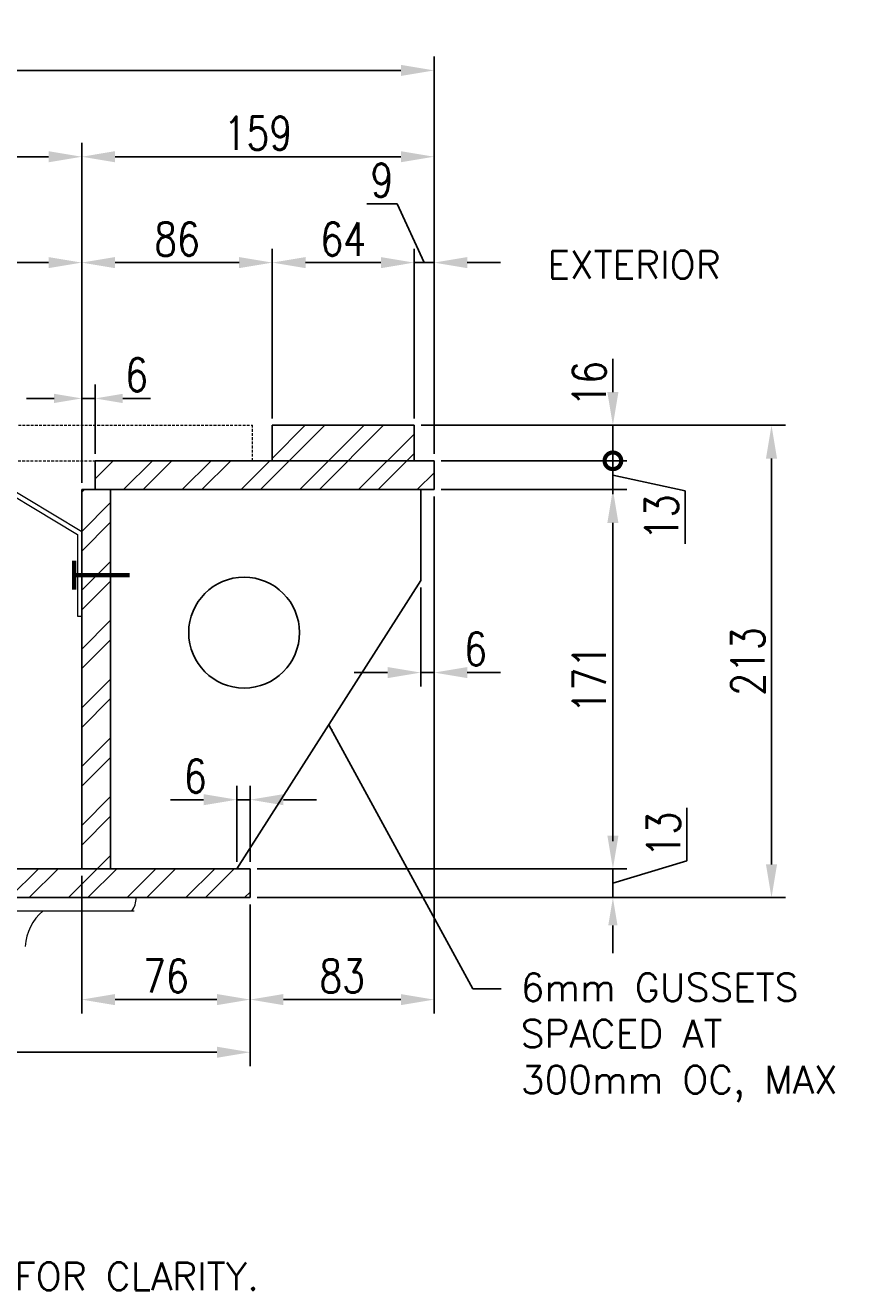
# Model space of a CAD drawing. Header units: millimetres. Extents: x -206 to 20211, y -8708 to 5000.
# Tile 3 of 9: x 6939 to 7314, y -7823 to -7252. Entities that reach past the tile are written whole.
import ezdxf

# ---------------------------------------------------------------- set-up
doc = ezdxf.new("R2010")
doc.units = ezdxf.units.MM
doc.linetypes.add('HIDDEN2', pattern=[0.1875, 0.125, -0.0625])
for name, color, linetype, lineweight in [('S-SDEL-DIMS', 91, 'Continuous', 25), ('S-SDEL-HIDD', 1, 'HIDDEN2', 18), ('S-SDEL-LW18', 190, 'Continuous', 18), ('S-SDEL-LW25', 91, 'Continuous', 25), ('S-SDEL-LW70', 234, 'Continuous', 70), ('S-SDEL-PATT', 170, 'Continuous', 18), ('S-SDEL-TEXT', 2, 'Continuous', 25)]:
    doc.layers.add(name, color=color, linetype=linetype, lineweight=lineweight)
doc.styles.get("Standard").update_dxf_attribs({"font": 'romans.shx', "width": 0.8, "height": 3})
doc.styles.add('STD1', font='simplex', dxfattribs={"height": 0.1})
doc.dimstyles.new('Annotative', dxfattribs={"dimscale": 0, "dimtxt": 2.5, "dimasz": 2.5, "dimexe": 1.25, "dimexo": 0.625, "dimtad": 1, "dimdec": 0, "dimzin": 9, "dimdsep": 32, "dimtxsty": 'Standard', "dimcen": 2.5, "dimadec": 0, "dimazin": 0, "dimtfac": 1, "dimtdec": 0, "dimtmove": 1, "dimatfit": 3, "dimfxl": 1, "dimarcsym": 0})

# ---------------------------------------------------------------- blocks, each defined once
blk = doc.blocks.new('*D68')
at = {"layer": 'Defpoints', "color": 0, "transparency": 16777216}
for p in [(6964.82, -7632.53), (7040.82, -7645.53), (7040.82, -7691.51)]:
    blk.add_point(p, dxfattribs=at)
at = {"layer": 'S-SDEL-DIMS', "color": 0, "lineweight": -2, "transparency": 16777216}
for p, q in [((6964.82, -7635.66), (6964.82, -7697.76)), ((7040.82, -7648.66), (7040.82, -7697.76)), ((6979.82, -7691.51), (7025.82, -7691.51))]:
    blk.add_line(p, q, dxfattribs=at)
at = {"layer": 'S-SDEL-DIMS', "color": 0, "transparency": 16777216}
for points in [[(6979.82, -7689.01), (6979.82, -7694.01), (6964.82, -7691.51)], [(7025.82, -7689.01), (7025.82, -7694.01), (7040.82, -7691.51)]]:
    blk.add_solid(points, dxfattribs=at)
at = {"layer": 'S-SDEL-DIMS', "color": 0, "transparency": 16777216, "insert": (7002.82, -7680.88), "char_height": 15, "attachment_point": 5}
blk.add_mtext('76', dxfattribs=at)
blk = doc.blocks.new('*D69')
at = {"layer": 'Defpoints', "color": 0, "transparency": 16777216}
for p in [(7123.82, -7461.53), (7040.82, -7645.53), (7123.82, -7691.51)]:
    blk.add_point(p, dxfattribs=at)
at = {"layer": 'S-SDEL-DIMS', "color": 0, "lineweight": -2, "transparency": 16777216}
for p, q in [((7123.82, -7464.66), (7123.82, -7697.76)), ((7040.82, -7648.66), (7040.82, -7697.76)), ((7055.82, -7691.51), (7108.82, -7691.51))]:
    blk.add_line(p, q, dxfattribs=at)
at = {"layer": 'S-SDEL-DIMS', "color": 0, "transparency": 16777216}
for points in [[(7055.82, -7689.01), (7055.82, -7694.01), (7040.82, -7691.51)], [(7108.82, -7689.01), (7108.82, -7694.01), (7123.82, -7691.51)]]:
    blk.add_solid(points, dxfattribs=at)
at = {"layer": 'S-SDEL-DIMS', "color": 0, "transparency": 16777216, "insert": (7082.32, -7680.88), "char_height": 15, "attachment_point": 5}
blk.add_mtext('83', dxfattribs=at)
blk = doc.blocks.new('*D70')
at = {"layer": 'Defpoints', "color": 0, "transparency": 16777216}
for p in [(6608.82, -7645.53), (7040.82, -7645.53), (7040.82, -7715.26)]:
    blk.add_point(p, dxfattribs=at)
at = {"layer": 'S-SDEL-DIMS', "color": 0, "lineweight": -2, "transparency": 16777216}
for p, q in [((6608.82, -7648.66), (6608.82, -7721.51)), ((7040.82, -7648.66), (7040.82, -7721.51)), ((6623.82, -7715.26), (7025.82, -7715.26))]:
    blk.add_line(p, q, dxfattribs=at)
at = {"layer": 'S-SDEL-DIMS', "color": 0, "transparency": 16777216}
for points in [[(6623.82, -7712.76), (6623.82, -7717.76), (6608.82, -7715.26)], [(7025.82, -7712.76), (7025.82, -7717.76), (7040.82, -7715.26)]]:
    blk.add_solid(points, dxfattribs=at)
at = {"layer": 'S-SDEL-DIMS', "color": 0, "transparency": 16777216, "insert": (6824.82, -7704.64), "char_height": 15, "attachment_point": 5}
blk.add_mtext('432', dxfattribs=at)
blk = doc.blocks.new('*D72')
at = {"layer": 'Defpoints', "color": 0, "transparency": 16777216}
for p in [(6964.82, -7359.15), (6825.32, -7369.42), (6964.82, -7461.53)]:
    blk.add_point(p, dxfattribs=at)
at = {"layer": 'S-SDEL-DIMS', "color": 0, "lineweight": -2, "transparency": 16777216}
for p, q in [((6825.32, -7366.3), (6825.32, -7352.9)), ((6964.82, -7458.41), (6964.82, -7352.9)), ((6840.32, -7359.15), (6949.82, -7359.15))]:
    blk.add_line(p, q, dxfattribs=at)
at = {"layer": 'S-SDEL-DIMS', "color": 0, "transparency": 16777216}
for points in [[(6840.32, -7356.65), (6840.32, -7361.65), (6825.32, -7359.15)], [(6949.82, -7356.65), (6949.82, -7361.65), (6964.82, -7359.15)]]:
    blk.add_solid(points, dxfattribs=at)
at = {"layer": 'S-SDEL-DIMS', "color": 0, "transparency": 16777216, "insert": (6895.07, -7348.53), "char_height": 15, "attachment_point": 5}
blk.add_mtext('140', dxfattribs=at)
blk = doc.blocks.new('*D78')
at = {"layer": 'Defpoints', "color": 0, "transparency": 16777216}
for p in [(6964.82, -7311.4), (6964.82, -7461.53), (6685.82, -7476.53)]:
    blk.add_point(p, dxfattribs=at)
at = {"layer": 'S-SDEL-DIMS', "color": 0, "lineweight": -2, "transparency": 16777216}
for p, q in [((6685.82, -7473.41), (6685.82, -7305.15)), ((6964.82, -7458.41), (6964.82, -7305.15)), ((6700.82, -7311.4), (6949.82, -7311.4))]:
    blk.add_line(p, q, dxfattribs=at)
at = {"layer": 'S-SDEL-DIMS', "color": 0, "transparency": 16777216}
for points in [[(6700.82, -7308.9), (6700.82, -7313.9), (6685.82, -7311.4)], [(6949.82, -7308.9), (6949.82, -7313.9), (6964.82, -7311.4)]]:
    blk.add_solid(points, dxfattribs=at)
at = {"layer": 'S-SDEL-DIMS', "color": 0, "transparency": 16777216, "char_height": 15, "attachment_point": 5}
for s, insert in [('280', (6825.32, -7300.77)), ('TRENCH WIDTH', (6825.32, -7322.02))]:
    blk.add_mtext(s, dxfattribs=dict(at, insert=insert))
blk = doc.blocks.new('*D79')
at = {"layer": 'Defpoints', "color": 0, "transparency": 16777216}
for p in [(7050.82, -7359.15), (7050.82, -7432.53), (6964.82, -7461.53)]:
    blk.add_point(p, dxfattribs=at)
at = {"layer": 'S-SDEL-DIMS', "color": 0, "lineweight": -2, "transparency": 16777216}
for p, q in [((6964.82, -7458.41), (6964.82, -7352.9)), ((7050.82, -7429.41), (7050.82, -7352.9)), ((6979.82, -7359.15), (7035.82, -7359.15))]:
    blk.add_line(p, q, dxfattribs=at)
at = {"layer": 'S-SDEL-DIMS', "color": 0, "transparency": 16777216}
for points in [[(6979.82, -7356.65), (6979.82, -7361.65), (6964.82, -7359.15)], [(7035.82, -7356.65), (7035.82, -7361.65), (7050.82, -7359.15)]]:
    blk.add_solid(points, dxfattribs=at)
at = {"layer": 'S-SDEL-DIMS', "color": 0, "transparency": 16777216, "insert": (7007.82, -7348.53), "char_height": 15, "attachment_point": 5}
blk.add_mtext('86', dxfattribs=at)
blk = doc.blocks.new('*D80')
at = {"layer": 'Defpoints', "color": 0, "transparency": 16777216}
for p in [(7114.82, -7359.15), (7050.82, -7432.53), (7114.82, -7432.53)]:
    blk.add_point(p, dxfattribs=at)
at = {"layer": 'S-SDEL-DIMS', "color": 0, "lineweight": -2, "transparency": 16777216}
for p, q in [((7050.82, -7429.41), (7050.82, -7352.9)), ((7114.82, -7429.41), (7114.82, -7352.9)), ((7065.82, -7359.15), (7099.82, -7359.15))]:
    blk.add_line(p, q, dxfattribs=at)
at = {"layer": 'S-SDEL-DIMS', "color": 0, "transparency": 16777216}
for points in [[(7065.82, -7356.65), (7065.82, -7361.65), (7050.82, -7359.15)], [(7099.82, -7356.65), (7099.82, -7361.65), (7114.82, -7359.15)]]:
    blk.add_solid(points, dxfattribs=at)
at = {"layer": 'S-SDEL-DIMS', "color": 0, "transparency": 16777216, "insert": (7082.82, -7348.53), "char_height": 15, "attachment_point": 5}
blk.add_mtext('64', dxfattribs=at)
blk = doc.blocks.new('*D81')
at = {"layer": 'Defpoints', "color": 0, "transparency": 16777216}
for p in [(7123.82, -7359.15), (7114.82, -7432.53), (7123.82, -7448.53)]:
    blk.add_point(p, dxfattribs=at)
at = {"layer": 'S-SDEL-DIMS', "color": 0, "lineweight": -2, "transparency": 16777216}
for p, q in [((7107.1, -7332.59), (7093.42, -7332.59)), ((7119.32, -7359.15), (7107.1, -7332.59)), ((7114.82, -7429.41), (7114.82, -7352.9)), ((7123.82, -7445.41), (7123.82, -7352.9)), ((7099.82, -7359.15), (7084.82, -7359.15)), ((7114.82, -7359.15), (7123.82, -7359.15)), ((7114.82, -7359.15), (7123.82, -7359.15)), ((7138.82, -7359.15), (7153.82, -7359.15))]:
    blk.add_line(p, q, dxfattribs=at)
at = {"layer": 'S-SDEL-DIMS', "color": 0, "transparency": 16777216}
for points in [[(7099.82, -7356.65), (7099.82, -7361.65), (7114.82, -7359.15)], [(7138.82, -7356.65), (7138.82, -7361.65), (7123.82, -7359.15)]]:
    blk.add_solid(points, dxfattribs=at)
at = {"layer": 'S-SDEL-DIMS', "color": 0, "transparency": 16777216, "insert": (7100.26, -7321.97), "char_height": 15, "attachment_point": 5}
blk.add_mtext('9', dxfattribs=at)
blk = doc.blocks.new('*D82')
at = {"layer": 'Defpoints', "color": 0, "transparency": 16777216}
for p in [(7123.82, -7311.4), (7123.82, -7448.53), (6964.82, -7461.53)]:
    blk.add_point(p, dxfattribs=at)
at = {"layer": 'S-SDEL-DIMS', "color": 0, "lineweight": -2, "transparency": 16777216}
for p, q in [((6964.82, -7458.41), (6964.82, -7305.15)), ((7123.82, -7445.41), (7123.82, -7305.15)), ((6979.82, -7311.4), (7108.82, -7311.4))]:
    blk.add_line(p, q, dxfattribs=at)
at = {"layer": 'S-SDEL-DIMS', "color": 0, "transparency": 16777216}
for points in [[(6979.82, -7308.9), (6979.82, -7313.9), (6964.82, -7311.4)], [(7108.82, -7308.9), (7108.82, -7313.9), (7123.82, -7311.4)]]:
    blk.add_solid(points, dxfattribs=at)
at = {"layer": 'S-SDEL-DIMS', "color": 0, "transparency": 16777216, "insert": (7044.32, -7300.77), "char_height": 15, "attachment_point": 5}
blk.add_mtext('159', dxfattribs=at)
blk = doc.blocks.new('_DotSmall')
at = {"color": 0, "linetype": 'ByBlock', "const_width": 0.5}
blk.add_lwpolyline([(-0.0625, 0, 1), (0.0625, 0, 1)], format="xyb", close=True, dxfattribs=at)
blk = doc.blocks.new('*D83')
at = {"layer": 'Defpoints', "color": 0, "transparency": 16777216}
for p in [(7114.82, -7432.53), (7123.82, -7448.53), (7204.53, -7448.53)]:
    blk.add_point(p, dxfattribs=at)
at = {"layer": 'S-SDEL-DIMS', "color": 0, "lineweight": -2, "transparency": 16777216}
for p, q in [((7204.53, -7417.53), (7204.53, -7402.53)), ((7117.95, -7432.53), (7210.78, -7432.53)), ((7204.53, -7432.53), (7204.53, -7448.53)), ((7126.95, -7448.53), (7210.78, -7448.53)), ((7204.53, -7448.53), (7204.53, -7463.53))]:
    blk.add_line(p, q, dxfattribs=at)
at = {"layer": 'S-SDEL-DIMS', "color": 0, "transparency": 16777216}
blk.add_solid([(7202.03, -7417.53), (7207.03, -7417.53), (7204.53, -7432.53)], dxfattribs=at)
at = {"layer": 'S-SDEL-DIMS', "color": 0, "lineweight": -2, "transparency": 16777216, "xscale": 15, "yscale": 15, "zscale": 15, "rotation": 90}
blk.add_blockref('_DotSmall', (7204.53, -7448.53), dxfattribs=at)
at = {"layer": 'S-SDEL-DIMS', "color": 0, "transparency": 16777216, "insert": (7193.91, -7413.78), "char_height": 15, "attachment_point": 5, "rotation": 90}
blk.add_mtext('16', dxfattribs=at)
blk = doc.blocks.new('*D84')
at = {"layer": 'Defpoints', "color": 0, "transparency": 16777216}
for p in [(7123.82, -7448.53), (7123.82, -7461.53), (7204.53, -7461.53)]:
    blk.add_point(p, dxfattribs=at)
at = {"layer": 'S-SDEL-DIMS', "color": 0, "lineweight": -2, "transparency": 16777216}
for p, q in [((7204.53, -7448.53), (7204.53, -7433.53)), ((7126.95, -7448.53), (7210.78, -7448.53)), ((7204.53, -7448.53), (7204.53, -7461.53)), ((7204.53, -7448.53), (7204.53, -7461.53)), ((7204.53, -7455.03), (7237.11, -7462.06)), ((7126.95, -7461.53), (7210.78, -7461.53)), ((7237.11, -7462.06), (7237.11, -7486.02)), ((7204.53, -7476.53), (7204.53, -7491.53))]:
    blk.add_line(p, q, dxfattribs=at)
at = {"layer": 'S-SDEL-DIMS', "color": 0, "transparency": 16777216}
blk.add_solid([(7202.03, -7476.53), (7207.03, -7476.53), (7204.53, -7461.53)], dxfattribs=at)
at = {"layer": 'S-SDEL-DIMS', "color": 0, "lineweight": -2, "transparency": 16777216, "xscale": 15, "yscale": 15, "zscale": 15, "rotation": 270}
blk.add_blockref('_DotSmall', (7204.53, -7448.53), dxfattribs=at)
at = {"layer": 'S-SDEL-DIMS', "color": 0, "transparency": 16777216, "insert": (7226.49, -7474.04), "char_height": 15, "attachment_point": 5, "rotation": 90}
blk.add_mtext('13', dxfattribs=at)
blk = doc.blocks.new('*D85')
at = {"layer": 'Defpoints', "color": 0, "transparency": 16777216}
for p in [(7123.82, -7461.53), (7040.82, -7632.53), (7204.53, -7632.53)]:
    blk.add_point(p, dxfattribs=at)
at = {"layer": 'S-SDEL-DIMS', "color": 0, "lineweight": -2, "transparency": 16777216}
for p, q in [((7126.95, -7461.53), (7210.78, -7461.53)), ((7204.53, -7476.53), (7204.53, -7617.53)), ((7043.95, -7632.53), (7210.78, -7632.53))]:
    blk.add_line(p, q, dxfattribs=at)
at = {"layer": 'S-SDEL-DIMS', "color": 0, "transparency": 16777216}
for points in [[(7202.03, -7476.53), (7207.03, -7476.53), (7204.53, -7461.53)], [(7202.03, -7617.53), (7207.03, -7617.53), (7204.53, -7632.53)]]:
    blk.add_solid(points, dxfattribs=at)
at = {"layer": 'S-SDEL-DIMS', "color": 0, "transparency": 16777216, "insert": (7193.91, -7547.03), "char_height": 15, "attachment_point": 5, "rotation": 90}
blk.add_mtext('171', dxfattribs=at)
blk = doc.blocks.new('*D86')
at = {"layer": 'Defpoints', "color": 0, "transparency": 16777216}
for p in [(7040.82, -7632.53), (7040.82, -7645.53), (7204.53, -7645.53)]:
    blk.add_point(p, dxfattribs=at)
at = {"layer": 'S-SDEL-DIMS', "color": 0, "lineweight": -2, "transparency": 16777216}
for p, q in [((7237.97, -7629), (7237.97, -7605.04)), ((7204.53, -7620.03), (7204.53, -7607.53)), ((7204.53, -7639.03), (7237.97, -7629)), ((7043.95, -7632.53), (7210.78, -7632.53)), ((7204.53, -7632.53), (7204.53, -7645.53)), ((7204.53, -7632.53), (7204.53, -7645.53)), ((7043.95, -7645.53), (7210.78, -7645.53)), ((7204.53, -7658.03), (7204.53, -7670.53))]:
    blk.add_line(p, q, dxfattribs=at)
at = {"layer": 'S-SDEL-DIMS', "color": 0, "transparency": 16777216}
for points in [[(7202.45, -7620.03), (7206.62, -7620.03), (7204.53, -7632.53)], [(7202.45, -7658.03), (7206.62, -7658.03), (7204.53, -7645.53)]]:
    blk.add_solid(points, dxfattribs=at)
at = {"layer": 'S-SDEL-DIMS', "color": 0, "transparency": 16777216, "insert": (7227.35, -7617.02), "char_height": 15, "attachment_point": 5, "rotation": 90}
blk.add_mtext('13', dxfattribs=at)
blk = doc.blocks.new('*D87')
at = {"layer": 'Defpoints', "color": 0, "transparency": 16777216}
for p in [(7114.82, -7432.53), (7276.11, -7432.53), (7040.82, -7645.53)]:
    blk.add_point(p, dxfattribs=at)
at = {"layer": 'S-SDEL-DIMS', "color": 0, "lineweight": -2, "transparency": 16777216}
for p, q in [((7117.95, -7432.53), (7282.36, -7432.53)), ((7276.11, -7630.53), (7276.11, -7447.53)), ((7043.95, -7645.53), (7282.36, -7645.53))]:
    blk.add_line(p, q, dxfattribs=at)
at = {"layer": 'S-SDEL-DIMS', "color": 0, "transparency": 16777216}
for points in [[(7273.61, -7447.53), (7278.61, -7447.53), (7276.11, -7432.53)], [(7273.61, -7630.53), (7278.61, -7630.53), (7276.11, -7645.53)]]:
    blk.add_solid(points, dxfattribs=at)
at = {"layer": 'S-SDEL-DIMS', "color": 0, "transparency": 16777216, "insert": (7265.48, -7539.03), "char_height": 15, "attachment_point": 5, "rotation": 90}
blk.add_mtext('213', dxfattribs=at)
blk = doc.blocks.new('*D88')
at = {"layer": 'Defpoints', "color": 0, "transparency": 16777216}
for p in [(7034.82, -7601.35), (7034.82, -7632.53), (7040.82, -7632.53)]:
    blk.add_point(p, dxfattribs=at)
at = {"layer": 'S-SDEL-DIMS', "color": 0, "lineweight": -2, "transparency": 16777216}
for p, q in [((7034.82, -7629.41), (7034.82, -7595.1)), ((7040.82, -7629.41), (7040.82, -7595.1)), ((7019.82, -7601.35), (7004.82, -7601.35)), ((7040.82, -7601.35), (7034.82, -7601.35)), ((7055.82, -7601.35), (7070.82, -7601.35))]:
    blk.add_line(p, q, dxfattribs=at)
at = {"layer": 'S-SDEL-DIMS', "color": 0, "transparency": 16777216}
for points in [[(7019.82, -7598.85), (7019.82, -7603.85), (7034.82, -7601.35)], [(7055.82, -7598.85), (7055.82, -7603.85), (7040.82, -7601.35)]]:
    blk.add_solid(points, dxfattribs=at)
at = {"layer": 'S-SDEL-DIMS', "color": 0, "transparency": 16777216, "insert": (7016.07, -7590.73), "char_height": 15, "attachment_point": 5}
blk.add_mtext('6', dxfattribs=at)
blk = doc.blocks.new('*D89')
at = {"layer": 'Defpoints', "color": 0, "transparency": 16777216}
for p in [(7123.82, -7461.53), (7117.82, -7502.53), (7117.82, -7544.03)]:
    blk.add_point(p, dxfattribs=at)
at = {"layer": 'S-SDEL-DIMS', "color": 0, "lineweight": -2, "transparency": 16777216}
for p, q in [((7123.82, -7464.66), (7123.82, -7550.28)), ((7117.82, -7505.66), (7117.82, -7550.28)), ((7102.82, -7544.03), (7087.82, -7544.03)), ((7123.82, -7544.03), (7117.82, -7544.03)), ((7138.82, -7544.03), (7153.82, -7544.03))]:
    blk.add_line(p, q, dxfattribs=at)
at = {"layer": 'S-SDEL-DIMS', "color": 0, "transparency": 16777216}
for points in [[(7102.82, -7541.53), (7102.82, -7546.53), (7117.82, -7544.03)], [(7138.82, -7541.53), (7138.82, -7546.53), (7123.82, -7544.03)]]:
    blk.add_solid(points, dxfattribs=at)
at = {"layer": 'S-SDEL-DIMS', "color": 0, "transparency": 16777216, "insert": (7142.57, -7533.41), "char_height": 15, "attachment_point": 5}
blk.add_mtext('6', dxfattribs=at)
blk = doc.blocks.new('*D90')
at = {"layer": 'Defpoints', "color": 0, "transparency": 16777216}
for p in [(7123.82, -7272.47), (7123.82, -7448.53), (6526.82, -7463.53)]:
    blk.add_point(p, dxfattribs=at)
at = {"layer": 'S-SDEL-DIMS', "color": 0, "lineweight": -2, "transparency": 16777216}
for p, q in [((6526.82, -7460.41), (6526.82, -7266.22)), ((7123.82, -7445.41), (7123.82, -7266.22)), ((6541.82, -7272.47), (7108.82, -7272.47))]:
    blk.add_line(p, q, dxfattribs=at)
at = {"layer": 'S-SDEL-DIMS', "color": 0, "transparency": 16777216}
for points in [[(6541.82, -7269.97), (6541.82, -7274.97), (6526.82, -7272.47)], [(7108.82, -7269.97), (7108.82, -7274.97), (7123.82, -7272.47)]]:
    blk.add_solid(points, dxfattribs=at)
at = {"layer": 'S-SDEL-DIMS', "color": 0, "transparency": 16777216, "insert": (6825.32, -7261.84), "char_height": 15, "attachment_point": 5}
blk.add_mtext('598', dxfattribs=at)
blk = doc.blocks.new('*D91')
at = {"layer": 'Defpoints', "color": 0, "transparency": 16777216}
for p in [(6970.82, -7420.4), (6970.82, -7448.53), (6964.82, -7461.53)]:
    blk.add_point(p, dxfattribs=at)
at = {"layer": 'S-SDEL-DIMS', "color": 0, "lineweight": -2, "transparency": 16777216}
for p, q in [((6964.82, -7458.41), (6964.82, -7414.15)), ((6970.82, -7445.41), (6970.82, -7414.15)), ((6952.32, -7420.4), (6939.82, -7420.4)), ((6964.82, -7420.4), (6970.82, -7420.4)), ((6983.32, -7420.4), (6995.82, -7420.4))]:
    blk.add_line(p, q, dxfattribs=at)
at = {"layer": 'S-SDEL-DIMS', "color": 0, "transparency": 16777216}
for points in [[(6952.32, -7418.31), (6952.32, -7422.48), (6964.82, -7420.4)], [(6983.32, -7418.31), (6983.32, -7422.48), (6970.82, -7420.4)]]:
    blk.add_solid(points, dxfattribs=at)
at = {"layer": 'S-SDEL-DIMS', "color": 0, "transparency": 16777216, "insert": (6989.57, -7409.77), "char_height": 15, "attachment_point": 5}
blk.add_mtext('6', dxfattribs=at)

msp = doc.modelspace()

# ---------------------------------------------------------------- hatches: boundary and pattern name
at = {"layer": 'S-SDEL-PATT'}
h = msp.add_hatch(dxfattribs=at)
h.set_pattern_fill('ANSI32', color=256, scale=50)
h.set_pattern_definition([(45, (6979.582, 4307.698), (-13.258252, 13.258252), []), (45, (6988.42, 4307.698), (-13.258252, 13.258252), [])])
h.paths.add_polyline_path([(6593.82, -7463.53), (6526.82, -7463.53), (6526.82, -7476.53), (6593.82, -7476.53)])
h.paths.add_polyline_path([(6679.82, -7463.53), (6593.82, -7463.53), (6593.82, -7476.53), (6679.82, -7476.53)])
edge = h.paths.add_edge_path()
edge.add_arc((6583.82, -7448.03), 9, 180, 270, ccw=False)
edge.add_arc((6583.82, -7448.03), 9, 90, 180, ccw=False)
edge.add_line((6583.82, -7439.03), (6593.82, -7432.53))
edge.add_line((6593.82, -7432.53), (6535.82, -7432.53))
edge.add_line((6535.82, -7432.53), (6535.82, -7463.53))
edge.add_line((6535.82, -7463.53), (6593.82, -7463.53))
edge.add_line((6593.82, -7463.53), (6583.82, -7457.03))
edge = h.paths.add_edge_path()
edge.add_line((6593.82, -7432.53), (6583.82, -7439.03))
edge.add_arc((6583.82, -7448.03), 9, 0, 90, ccw=False)
edge.add_arc((6583.82, -7448.03), 9, -90, 0, ccw=False)
edge.add_line((6583.82, -7457.03), (6593.82, -7463.53))
edge.add_arc((6576.8, -7448.03), 23.02, 317.6775, 402.3225)
h.paths.add_polyline_path([(6685.82, -7476.53), (6672.82, -7476.53), (6672.82, -7632.53), (6685.82, -7632.53)])
h.paths.add_polyline_path([(6825.32, -7632.53), (6608.82, -7632.53), (6608.82, -7645.53), (6825.32, -7645.53)])
h.paths.add_polyline_path([(7040.82, -7632.53), (6825.32, -7632.53), (6825.32, -7645.53), (6990.32, -7645.53), (7040.82, -7645.53)])
h.paths.add_polyline_path([(6977.82, -7461.53), (6964.82, -7461.53), (6964.82, -7632.53), (6977.82, -7632.53)])
h.paths.add_polyline_path([(7123.82, -7448.53), (6970.82, -7448.53), (6970.82, -7461.53), (7123.82, -7461.53)])
h.paths.add_polyline_path([(7114.82, -7432.53), (7050.82, -7432.53), (7050.82, -7448.53), (7114.82, -7448.53)])

# ---------------------------------------------------------------- linework, layer by layer
at = {"layer": 'S-SDEL-HIDD', "ltscale": 10}
for p, q in [((6611.82, -7432.53), (7041.82, -7432.53)), ((7041.82, -7448.53), (7041.82, -7432.53)), ((6669.82, -7448.53), (7041.82, -7448.53))]:
    msp.add_line(p, q, dxfattribs=at)
at = {"layer": 'S-SDEL-LW18'}
for p, q in [((6660.32, -7645.53), (6990.32, -7645.53)), ((6662.21, -7651.53), (6988.44, -7651.53))]:
    msp.add_line(p, q, dxfattribs=at)
msp.add_lwpolyline([(6913.79, -7452.25), (6962.82, -7481.7), (6962.82, -7518.57), (6964.82, -7518.57), (6964.82, -7480.57), (6914.82, -7450.53)], close=True, dxfattribs=at)
for centre, radius, start, end in [((6980.38, -7646.02), 8.96, 322.0014, 3.0965), ((6961.45, -7668.6), 22.15, 129.6232, 177.2467)]:
    msp.add_arc(centre, radius, start, end, dxfattribs=at)
at = {"layer": 'S-SDEL-LW25'}
for p, q in [((7050.82, -7448.53), (7050.82, -7432.53)), ((7050.82, -7432.53), (7114.82, -7432.53)), ((7114.82, -7432.53), (7114.82, -7448.53)), ((7123.82, -7448.53), (6970.82, -7448.53)), ((6970.82, -7461.53), (6970.82, -7448.53)), ((7123.82, -7461.53), (7123.82, -7448.53)), ((6964.82, -7632.53), (6964.82, -7461.53)), ((7123.82, -7461.53), (6964.82, -7461.53)), ((6977.82, -7632.53), (6977.82, -7461.53)), ((7117.82, -7502.53), (7117.82, -7461.53)), ((7034.82, -7632.53), (7117.82, -7502.53)), ((7040.82, -7632.53), (6608.82, -7632.53)), ((7040.82, -7645.53), (7040.82, -7632.53)), ((7040.82, -7645.53), (6608.82, -7645.53))]:
    msp.add_line(p, q, dxfattribs=at)
msp.add_circle((7038.07, -7526.01), 25, dxfattribs=at)
at = {"layer": 'S-SDEL-LW70'}
for points in [[(6961.32, -7506.64), (6961.32, -7493.64)], [(6986.32, -7500.14), (6961.32, -7500.14)]]:
    msp.add_lwpolyline(points, dxfattribs=at)

# ---------------------------------------------------------------- texts
at = {"layer": 'S-SDEL-TEXT', "char_height": 12.5, "style": 'STD1'}
for s, insert, width, attachment_point in [('EXTERIOR', (7174.92, -7353.85), 84.0334, 1), ('6mm GUSSETS SPACED AT 300mm OC, MAX', (7162.93, -7679.74), 170.5238, 1), ('NOTE: TRENCH FLIP PLATE NOT SHOWN FOR CLARITY.', (7044.75, -7810.06), 514.0589, 3)]:
    msp.add_mtext(s, dxfattribs=dict(at, insert=insert, width=width, attachment_point=attachment_point))

# ---------------------------------------------------------------- dimensions: what is measured, and where the dimension line sits
at = {"layer": 'S-SDEL-DIMS'}
for base, p1, p2, text, picture, middle in [((7123.82, -7272.47), (6526.82, -7463.53), (7123.82, -7448.53), '598', '*D90', (6825.32, -7261.84)), ((6964.82, -7311.4), (6685.82, -7476.53), (6964.82, -7461.53), '280\\XTRENCH WIDTH', '*D78', (6825.32, -7311.4))]:
    dim = msp.add_linear_dim(base=base, p1=p1, p2=p2, text=text, dimstyle='Annotative', override={"dimasz": 3}, dxfattribs=at)
    dim.commit()
    dim.dimension.update_dxf_attribs({"geometry": picture, "text_midpoint": middle})
for base, p1, p2, picture, middle in [((7123.82, -7311.4), (6964.82, -7461.53), (7123.82, -7448.53), '*D82', (7044.32, -7300.77)), ((6964.82314158, -7359.15280089), (6825.32314158, -7369.42211122), (6964.82314158, -7461.53146069), '*D72', (6895.07314158, -7348.52780089)), ((7050.82, -7359.15), (6964.82, -7461.53), (7050.82, -7432.53), '*D79', (7007.82, -7348.53)), ((7114.82, -7359.15), (7050.82, -7432.53), (7114.82, -7432.53), '*D80', (7082.82, -7348.53)), ((7123.82, -7691.51), (7040.82, -7645.53), (7123.82, -7461.53), '*D69', (7082.32, -7680.88)), ((7040.82, -7691.51), (6964.82, -7632.53), (7040.82, -7645.53), '*D68', (7002.82, -7680.88)), ((7040.82, -7715.26), (6608.82, -7645.53), (7040.82, -7645.53), '*D70', (6824.82, -7704.64))]:
    dim = msp.add_linear_dim(base=base, p1=p1, p2=p2, dimstyle='Annotative', override={"dimasz": 3}, dxfattribs=at)
    dim.commit()
    dim.dimension.update_dxf_attribs({"geometry": picture, "text_midpoint": middle})
for base, p1, p2, picture, middle in [((7123.82, -7359.15), (7114.82, -7432.53), (7123.82, -7448.53), '*D81', (7103.97, -7332.59)), ((7117.82, -7544.03), (7123.82, -7461.53), (7117.82, -7502.53), '*D89', (7142.57, -7544.03)), ((7034.82, -7601.35), (7040.82, -7632.53), (7034.82, -7632.53), '*D88', (7016.07, -7601.35))]:
    dim = msp.add_linear_dim(base=base, p1=p1, p2=p2, dimstyle='Annotative', override={"dimasz": 3}, dxfattribs=at)
    dim.commit()
    dim.dimension.update_dxf_attribs({"geometry": picture, "text_midpoint": middle, "dimtype": 160})
dim = msp.add_linear_dim(base=(6970.82, -7420.4), p1=(6964.82, -7461.53), p2=(6970.82, -7448.53), angle=180, dimstyle='Annotative', dxfattribs=at)
dim.commit()
dim.dimension.update_dxf_attribs({"geometry": '*D91', "text_midpoint": (6989.57, -7420.4), "dimtype": 160})
for base, p1, p2, override, picture, middle in [((7204.53, -7448.53), (7114.82, -7432.53), (7123.82, -7448.53), {"dimasz": 3, "dimblk2": 'DotSmall', "dimsah": 1}, '*D83', (7204.53, -7413.78)), ((7204.53, -7461.53), (7123.82, -7448.53), (7123.82, -7461.53), {"dimasz": 3, "dimblk1": 'DotSmall', "dimsah": 1}, '*D84', (7237.11, -7465.18))]:
    dim = msp.add_linear_dim(base=base, p1=p1, p2=p2, angle=90, dimstyle='Annotative', override=override, dxfattribs=at)
    dim.commit()
    dim.dimension.update_dxf_attribs({"geometry": picture, "text_midpoint": middle, "dimtype": 160})
for base, p1, p2, picture, middle in [((7276.11, -7432.53), (7040.82, -7645.53), (7114.82, -7432.53), '*D87', (7265.48, -7539.03)), ((7204.53, -7632.53), (7123.82, -7461.53), (7040.82, -7632.53), '*D85', (7193.91, -7547.03))]:
    dim = msp.add_linear_dim(base=base, p1=p1, p2=p2, angle=90, dimstyle='Annotative', override={"dimasz": 3}, dxfattribs=at)
    dim.commit()
    dim.dimension.update_dxf_attribs({"geometry": picture, "text_midpoint": middle})
dim = msp.add_linear_dim(base=(7204.53, -7645.53), p1=(7040.82, -7632.53), p2=(7040.82, -7645.53), angle=90, dimstyle='Annotative', dxfattribs=at)
dim.commit()
dim.dimension.update_dxf_attribs({"geometry": '*D86', "text_midpoint": (7227.35, -7625.88)})

# ---------------------------------------------------------------- leaders
at = {"layer": 'S-SDEL-TEXT'}
msp.add_leader([(7076.32, -7567.53), (7141.37, -7686.7), (7154.06, -7686.7)], dimstyle='Annotative', override={"dimscale": 0, "dimasz": 3, "dimgap": 0.625, "dimtad": 0}, dxfattribs=at)

doc.saveas('drawing.dxf')
